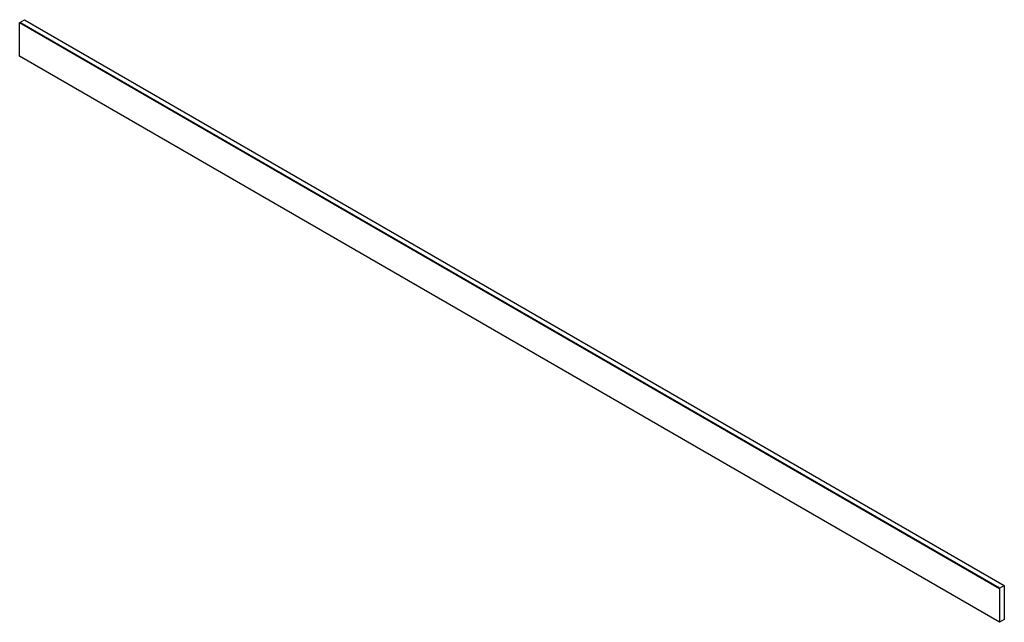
# Model space of a CAD drawing. Header units: millimetres. Extents: x 210 to 1632, y 851 to 1721.
import ezdxf

# ---------------------------------------------------------------- set-up
doc = ezdxf.new("R2010")
doc.units = ezdxf.units.MM
doc.header["$LTSCALE"] = 167.234108
doc.layers.get('0').update_dxf_attribs({"linetype": 'CONTINUOUS'})

msp = doc.modelspace()

# ---------------------------------------------------------------- linework, layer by layer
at = {"color": 7, "linetype": 'Continuous'}
for p, q in [((210.6, 1716.7), (217.3, 1720.6)), ((217.3, 1720.6), (1631.6, 904.1)), ((210.4, 1667.8), (210.4, 1716.4)), ((210.4, 1716.4), (1624.7, 899.9)), ((1624.8, 900.2), (210.6, 1716.7)), ((1624.7, 851.3), (210.4, 1667.8)), ((1624.7, 899.9), (1624.7, 851.3)), ((1624.8, 900.2), (1631.6, 904.1)), ((1631.7, 904), (1631.7, 855.4)), ((1631.6, 855.1), (1624.8, 851.2))]:
    msp.add_line(p, q, dxfattribs=at)
for points in [[(210.4, 1716.4), (210.5, 1716.5), (210.5, 1716.6), (210.6, 1716.7)], [(210.6, 1667.7), (210.5, 1667.7), (210.5, 1667.7), (210.4, 1667.8)], [(1624.8, 900.2), (1624.8, 900.1), (1624.7, 900), (1624.7, 899.9)], [(1631.7, 904), (1631.7, 904.1), (1631.7, 904.1), (1631.6, 904.1)], [(1631.6, 855.1), (1631.6, 855.2), (1631.7, 855.3), (1631.7, 855.4)], [(1624.7, 851.3), (1624.7, 851.2), (1624.7, 851.2), (1624.8, 851.2)]]:
    msp.add_lwpolyline(points, dxfattribs=at)

doc.saveas('drawing.dxf')
